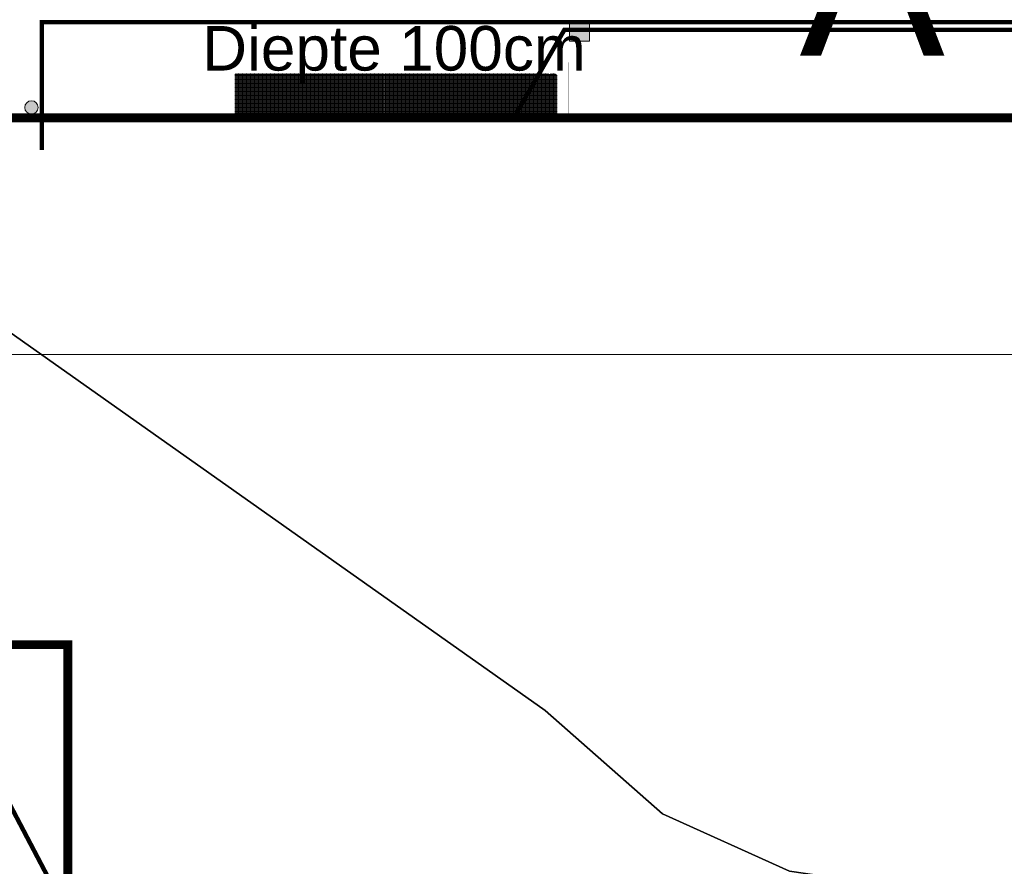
# Model space of a CAD drawing. Header units: millimetres. Extents: x 747415 to 1601423, y -236173 to 551995.
# Tile 245 of 256: x 1037311 to 1059433, y 157874 to 176898. Entities that reach past the tile are written whole.
import ezdxf
from ezdxf.lldxf.tags import DXFTag

# ---------------------------------------------------------------- set-up
doc = ezdxf.new("R2010")
doc.units = ezdxf.units.MM
doc.header["$LTSCALE"] = 100
doc.header["$MEASUREMENT"] = 0
doc.linetypes.add('BORDERX2', pattern=[88.9, 25.4, -12.7, 25.4, -12.7, 0, -12.7])
for name, color, linetype, lineweight in [('T--A9042_BEPLANTING', 90, 'CONTINUOUS', 0), ('T--L9020_GEBOUWEN', 252, 'CONTINUOUS', 0), ('T--L9052_Hemelwaterafvoer', 130, 'HEMELWATER_AFVOER', 0), ('T--L9052_Ontstop Riool', 240, 'CONTINUOUS', 0), ('T--L9052_Straatkolken', 240, 'CONTINUOUS', 0), ('T--L9052_Vuilwaterafvoer', 44, 'VUIL_WATER_AFVOER', 0), ('T--L9064_ICT', 170, 'ICT_LEIDING', 0), ('T--L9071_TERREINMEUBILAIR_Bank', 250, 'CONTINUOUS', 0), ('T--T9020_GEBOUWEN', 7, 'CONTINUOUS', 0)]:
    doc.layers.add(name, color=color, linetype=linetype, lineweight=lineweight)
doc.layers.add('T--L9000_PERCELEN', color=4, linetype='BORDERX2')
doc.styles.get("Standard").update_dxf_attribs({"font": 'arial.ttf'})
tags = doc.linetypes.add('HEMELWATER_AFVOER', pattern='A,12.7,-5.08,["HWA",Standard,S=2.54,R=0,X=-2.54,Y=-1.27],-7.62', length=25.4).pattern_tags.tags
tags[6] = DXFTag(74, 10)
tags = doc.linetypes.add('ICT_LEIDING', pattern='A,12.7,-5.08,["ICT",Standard,S=2.54,R=0,X=-2.54,Y=-1.27],-7.62', length=25.4).pattern_tags.tags
tags[6] = DXFTag(74, 10)
tags = doc.linetypes.add('VUIL_WATER_AFVOER', pattern='A,12.7,-5.08,["VWA",Standard,S=2.54,R=0,X=-2.54,Y=-1.27],-7.62', length=25.4).pattern_tags.tags
tags[6] = DXFTag(74, 10)

# ---------------------------------------------------------------- blocks, each defined once
blk = doc.blocks.new('FMEBLOCK8')
at = {"layer": 'T--L9000_PERCELEN', "flags": 128}
blk.add_lwpolyline([(80.41812, -10.793575), (80.19502, -11.000275), (79.98204, -11.217375), (79.7801, -11.445525), (79.59104, -11.68245), (79.41302, -11.92945), (79.24903, -12.18555), (79.097, -12.448475), (78.959, -12.719525), (78.83503, -12.9974), (78.72601, -13.280475), (78.6301, -13.5694), (78.55006, -13.86255), (78.48405, -14.159275), (78.43299, -14.458275), (78.39803, -14.760525), (78.37802, -15.0644), (78.37411, -15.3673), (78.38492, -15.6715), (78.41114, -15.9744), (78.453, -16.27535), (78.50912, -16.57435), (78.58111, -16.86945), (78.66805, -17.160325), (78.76902, -17.4473), (78.88494, -17.728425), (79.01512, -18.003375), (79.15795, -18.2715), (79.31504, -18.5315), (79.48501, -18.783375), (79.66809, -19.026475), (79.86313, -19.2595), (166.62695, -118.250275), (170.81502, -117.9893), (172.64996, -119.8535), (174.41797, -122.567575), (175.33498, -125.5644), (175.33199, -129.0783), (177.77896, -152.066525), (143.32404, -153.153325), (124.91898, -153.708425), (101.19701, -152.5394), (57.80406, -147.921475), (51.18995, -147.2393), (60.34993, -141.66945), (36.61002, -137.8793), (6.12812, -132.982525), (-32.51188, -124.855575), (-75.50601, -115.69935), (-114.67087, -107.24545), (-155.98807, -98.490275), (-201.03702, -88.701275), (-196.19989, -62.437375), (-193.60503, -48.347325), (-183.94089, 5.017675), (-169.50908, 82.338425), (-156.21094, 153.708425), (-153.35296, 153.1556), (-114.78794, 145.603575), (-60.05599, 135.1896), (5.01193, 122.717725), (7.06399, 122.391425), (22.62993, 119.480725), (65.84992, 111.274475), (165.02799, 92.078675), (199.46198, 85.381725), (201.03702, 84.815575), (195.60695, 83.9605), (187.06912, 77.793625), (170.01301, 62.10945), (164.46311, 63.005475), (108.07194, 13.410475), (86.38593, -5.380375)], close=True, dxfattribs=at)
blk = doc.blocks.new('FMEBLOCK16')
at = {"layer": 'T--L9000_PERCELEN', "flags": 128}
blk.add_lwpolyline([(-14.28553, -14.74005), (-16.7325, 8.248175), (-16.72951, 11.762075), (-17.64652, 14.7589), (-19.41453, 17.472975), (-21.24947, 19.337175), (-16.08551, 19.658925), (15.53351, -14.26685), (21.24947, -16.408925), (15.07558, -17.786925), (7.66751, -19.44085), (-13.88947, -19.658925)], close=True, dxfattribs=at)

msp = doc.modelspace()

# ---------------------------------------------------------------- hatches: boundary and pattern name
at = {"layer": 'T--A9042_BEPLANTING'}
h = msp.add_hatch(dxfattribs=at)
h.set_pattern_fill('GRASS', color=256, scale=1500, style=0)
edge = h.paths.add_edge_path()
edge.add_line((1194589.183, 247525.193), (1194593.64, 247264.881))
edge.add_line((1194593.64, 247264.881), (1189597.042, 247120.843))
edge.add_line((1189597.042, 247120.843), (1179615.176, 246734.424))
edge.add_line((1179615.176, 246734.424), (1169673.169, 246260.926))
edge.add_line((1169673.169, 246260.926), (1159743.156, 245284.429))
edge.add_line((1159743.156, 245284.429), (1149794.302, 244232.037))
edge.add_line((1149794.302, 244232.037), (1139904.319, 243419.621))
edge.add_line((1139904.319, 243419.621), (1138613.747, 243325.021))
edge.add_line((1138613.747, 243325.021), (1135690.007, 243117.197))
edge.add_line((1135690.007, 243117.197), (1132771.926, 242932.503))
edge.add_line((1132771.926, 242932.503), (1129859.398, 242758.599))
edge.add_line((1129859.398, 242758.599), (1126616.556, 242566.575))
edge.add_line((1126616.556, 242566.575), (1123385.964, 242364.695))
edge.add_line((1123385.964, 242364.695), (1120184.728, 242139.833))
edge.add_line((1120184.728, 242139.833), (1117014.113, 241880.011))
edge.add_line((1117014.113, 241880.011), (1113876.289, 241570.228))
edge.add_line((1113876.289, 241570.228), (1110773.76, 241198.319))
edge.add_line((1110773.76, 241198.319), (1107692.214, 240764.72))
edge.add_line((1107692.214, 240764.72), (1104624.361, 240306.925))
edge.add_line((1104624.361, 240306.925), (1101572.465, 239835.828))
edge.add_line((1101572.465, 239835.828), (1100403.086, 239650.924))
edge.add_line((1100403.086, 239650.924), (1097780.987, 239217.99))
edge.add_line((1097780.987, 239217.99), (1095157.329, 238732.83))
edge.add_line((1095157.329, 238732.83), (1092526.922, 238274.052))
edge.add_line((1092526.922, 238274.052), (1089457.602, 237766.051))
edge.add_line((1089457.602, 237766.051), (1086388.73, 237224.846))
edge.add_line((1086388.73, 237224.846), (1083401.545, 236651.668))
edge.add_line((1083401.545, 236651.668), (1080469.385, 236024.459))
edge.add_line((1080469.385, 236024.459), (1077519.444, 235269.823))
edge.add_line((1077519.444, 235269.823), (1074567.867, 234454.498))
edge.add_line((1074567.867, 234454.498), (1071611.505, 233602.32))
edge.add_line((1071611.505, 233602.32), (1068661.406, 232725.291))
edge.add_line((1068661.406, 232725.291), (1065719.424, 231822.381))
edge.add_line((1065719.424, 231822.381), (1062684.54, 230856.109))
edge.add_line((1062684.54, 230856.109), (1059866.196, 229920.836))
edge.add_line((1059866.196, 229920.836), (1056845.381, 228880.035))
edge.add_line((1056845.381, 228880.035), (1054034.15, 227860.451))
edge.add_line((1054034.15, 227860.451), (1051908.682, 227043.859))
edge.add_line((1051908.682, 227043.859), (1051192.354, 226766.278))
edge.add_line((1051192.354, 226766.278), (1050671.69, 226564.519))
edge.add_line((1050671.69, 226564.519), (1049927.631, 226262.62))
edge.add_line((1049927.631, 226262.62), (1049070.32, 225903.54))
edge.add_line((1049070.32, 225903.54), (1048360.834, 225606.376))
edge.add_line((1048360.834, 225606.376), (1045574.185, 224396.868))
edge.add_line((1045574.185, 224396.868), (1042746.023, 223102.062))
edge.add_line((1042746.023, 223102.062), (1039916.204, 221736.561))
edge.add_line((1039916.204, 221736.561), (1037264.038, 220364.549))
edge.add_line((1037264.038, 220364.549), (1036639.036, 220037.907))
edge.add_line((1036639.036, 220037.907), (1035761.731, 219567.084))
edge.add_line((1035761.731, 219567.084), (1034455.173, 218860.02))
edge.add_line((1034455.173, 218860.02), (1031834.519, 217415.207))
edge.add_line((1031834.519, 217415.207), (1029063.532, 215837.52))
edge.add_line((1029063.532, 215837.52), (1026493.513, 214322.916))
edge.add_line((1026493.513, 214322.916), (1023661.374, 212596.81))
edge.add_line((1023661.374, 212596.81), (1021148.701, 211011.913))
edge.add_line((1021148.701, 211011.913), (1018664.489, 209394.723))
edge.add_line((1018664.489, 209394.723), (1016111.63, 207674.051))
edge.add_line((1016111.63, 207674.051), (1013541.964, 205866.676))
edge.add_line((1013541.964, 205866.676), (1011054.819, 204060.939))
edge.add_line((1011054.819, 204060.939), (1008551.61, 202180.933))
edge.add_line((1008551.61, 202180.933), (1006071.977, 200261.271))
edge.add_line((1006071.977, 200261.271), (1003623.026, 198305.877))
edge.add_line((1003623.026, 198305.877), (1001255.469, 196356.541))
edge.add_line((1001255.469, 196356.541), (998895.97, 194358.237))
edge.add_line((998895.97, 194358.237), (996592.894, 192340.973))
edge.add_line((996592.894, 192340.973), (994271.188, 190253.094))
edge.add_line((994271.188, 190253.094), (992089.799, 188232.713))
edge.add_line((992089.799, 188232.713), (989855.126, 186096.735))
edge.add_line((989855.126, 186096.735), (987565.682, 183840.779))
edge.add_line((987565.682, 183840.779), (985556.73, 181812.43))
edge.add_line((985556.73, 181812.43), (983340.235, 179499.914))
edge.add_line((983340.235, 179499.914), (981234.422, 177237.565))
edge.add_line((981234.422, 177237.565), (979162.94, 174943.215))
edge.add_line((979162.94, 174943.215), (977214.691, 172724.59))
edge.add_line((977214.691, 172724.59), (975036.892, 170165.071))
edge.add_line((975036.892, 170165.071), (973160.412, 167901.106))
edge.add_line((973160.412, 167901.106), (971300.145, 165540.186))
edge.add_line((971300.145, 165540.186), (970653.489, 164750.347))
edge.add_line((970653.489, 164750.347), (969323.906, 163031.694))
edge.add_line((969323.906, 163031.694), (967532.389, 160664.585))
edge.add_line((967532.389, 160664.585), (965620.33, 158124.446))
edge.add_line((965620.33, 158124.446), (963729.485, 155559.861))
edge.add_line((963729.485, 155559.861), (962160.024, 153368.205))
edge.add_line((962160.024, 153368.205), (960583.853, 151476.839))
edge.add_line((960583.853, 151476.839), (957868.106, 147829.141))
edge.add_line((957868.106, 147829.141), (955546.579, 144354.957))
edge.add_line((955546.579, 144354.957), (952781.766, 139999.101))
edge.add_line((952781.766, 139999.101), (950228.309, 135925.671))
edge.add_line((950228.309, 135925.671), (947689.507, 131669.07))
edge.add_line((947689.507, 131669.07), (945836.511, 128467.426))
edge.add_line((945836.511, 128467.426), (939785.242, 117718.876))
edge.add_line((939785.242, 117718.876), (930712.869, 102774.401))
edge.add_line((930712.869, 102774.401), (922173.53, 90199.799))
edge.add_arc((831492.457, 157259.067), 112782.989, 306.60619454, 323.5168236, ccw=False)
edge.add_line((898746.269, 66722.183), (906881.323, 58450.839))
edge.add_arc((1039056.702, -43733.649), 167068.849, 138.06483794, 142.29247104, ccw=False)
edge.add_line((914773.924, 67916.66), (924725.806, 83316.857))
edge.add_line((924725.806, 83316.857), (935036.865, 100427.915))
edge.add_line((935036.865, 100427.915), (938271.243, 105214.41))
edge.add_line((938271.243, 105214.41), (944567.151, 115601.153))
edge.add_line((944567.151, 115601.153), (949536.685, 124088.131))
edge.add_line((949536.685, 124088.131), (954824.472, 132626.587))
edge.add_line((954824.472, 132626.587), (959827.89, 140132.671))
edge.add_line((959827.89, 140132.671), (963059.812, 145135.12))
edge.add_line((963059.812, 145135.12), (965500.197, 148828.356))
edge.add_line((965500.197, 148828.356), (966613.361, 150562.786))
edge.add_line((966613.361, 150562.786), (968025.373, 152669.584))
edge.add_line((968025.373, 152669.584), (969925.147, 155201.552))
edge.add_line((969925.147, 155201.552), (971712.101, 157704.465))
edge.add_line((971712.101, 157704.465), (973307.285, 159791.446))
edge.add_line((973307.285, 159791.446), (974380.773, 161326.936))
edge.add_line((974380.773, 161326.936), (975513.5, 162711.848))
edge.add_line((975513.5, 162711.848), (977022.752, 164676.523))
edge.add_line((977022.752, 164676.523), (979125.989, 167160.936))
edge.add_line((979125.989, 167160.936), (980701.644, 168861.659))
edge.add_line((980701.644, 168861.659), (983077.997, 171627.505))
edge.add_line((983077.997, 171627.505), (985074.319, 173856.029))
edge.add_line((985074.319, 173856.029), (986909.132, 175828.505))
edge.add_line((986909.132, 175828.505), (989063.699, 178159.256))
edge.add_line((989063.699, 178159.256), (991154.428, 180245.145))
edge.add_line((991154.428, 180245.145), (993121.205, 182057.606))
edge.add_line((993121.205, 182057.606), (995324.494, 184142.051))
edge.add_line((995324.494, 184142.051), (997280.219, 186006.612))
edge.add_line((997280.219, 186006.612), (999623.744, 188200.448))
edge.add_line((999623.744, 188200.448), (1002349.065, 190608.065))
edge.add_line((1002349.065, 190608.065), (1004754.956, 192653.066))
edge.add_line((1004754.956, 192653.066), (1007294.928, 194741.918))
edge.add_line((1007294.928, 194741.918), (1008978.786, 196161.928))
edge.add_line((1008978.786, 196161.928), (1011076.047, 197755.95))
edge.add_line((1011076.047, 197755.95), (1013065.241, 199247.814))
edge.add_line((1013065.241, 199247.814), (1015821.037, 201346.882))
edge.add_line((1015821.037, 201346.882), (1017686.716, 202722.52))
edge.add_line((1017686.716, 202722.52), (1020957.031, 204817.97))
edge.add_line((1020957.031, 204817.97), (1023228.197, 206313.401))
edge.add_line((1023228.197, 206313.401), (1026470.58, 208376.744))
edge.add_line((1026470.58, 208376.744), (1028603.548, 209658.432))
edge.add_line((1028603.548, 209658.432), (1030968.801, 211111.637))
edge.add_line((1030968.801, 211111.637), (1032974.557, 212278.47))
edge.add_line((1032974.557, 212278.47), (1034989.373, 213415.47))
edge.add_line((1034989.373, 213415.47), (1036654.679, 214452.728))
edge.add_line((1036654.679, 214452.728), (1038246.03, 215241.653))
edge.add_line((1038246.03, 215241.653), (1039948.347, 216202.761))
edge.add_line((1039948.347, 216202.761), (1041825.775, 217172.039))
edge.add_line((1041825.775, 217172.039), (1043014.131, 217759.859))
edge.add_line((1043014.131, 217759.859), (1045164.207, 218821.145))
edge.add_line((1045164.207, 218821.145), (1047341.541, 219812.404))
edge.add_line((1047341.541, 219812.404), (1050071.07, 221013.985))
edge.add_line((1050071.07, 221013.985), (1051244.22, 221490.97))
edge.add_line((1051244.22, 221490.97), (1052347.556, 221956.97))
edge.add_line((1052347.556, 221956.97), (1053649.506, 222430.47))
edge.add_line((1053649.506, 222430.47), (1054533.126, 222784.97))
edge.add_line((1054533.126, 222784.97), (1056086.056, 223306.47))
edge.add_line((1056086.056, 223306.47), (1057869.317, 223968.97))
edge.add_line((1057869.317, 223968.97), (1060574.556, 224929.97))
edge.add_line((1060574.556, 224929.97), (1063483.693, 225922.97))
edge.add_line((1063483.693, 225922.97), (1065608.903, 226631.593))
edge.add_line((1065608.903, 226631.593), (1069173.064, 227676.47))
edge.add_line((1069173.064, 227676.47), (1072281.977, 228625.637))
edge.add_line((1072281.977, 228625.637), (1075375.394, 229611.47))
edge.add_line((1075375.394, 229611.47), (1077123.927, 230119.62))
edge.add_line((1077123.927, 230119.62), (1080375.394, 230986.97))
edge.add_line((1080375.394, 230986.97), (1082892.594, 231747.063))
edge.add_line((1082892.594, 231747.063), (1087287.423, 232727.295))
edge.add_line((1087287.423, 232727.295), (1089726.851, 233304.236))
edge.add_line((1089726.851, 233304.236), (1092683.446, 233905.227))
edge.add_line((1092683.446, 233905.227), (1095564.394, 234529.046))
edge.add_line((1095564.394, 234529.046), (1098820.303, 235134.124))
edge.add_line((1098820.303, 235134.124), (1101429.17, 235680.801))
edge.add_line((1101429.17, 235680.801), (1102775.394, 235932.97))
edge.add_line((1102775.394, 235932.97), (1105482.445, 236248.973))
edge.add_line((1105482.445, 236248.973), (1107758.807, 236612.397))
edge.add_line((1107758.807, 236612.397), (1110496.735, 236978.709))
edge.add_line((1110496.735, 236978.709), (1115376.091, 237663.748))
edge.add_line((1115376.091, 237663.748), (1120160.891, 238162.648))
edge.add_line((1120160.891, 238162.648), (1122883.614, 238303.454))
edge.add_line((1122883.614, 238303.454), (1125390.669, 238461.915))
edge.add_line((1125390.669, 238461.915), (1128123.405, 238391.97))
edge.add_line((1128123.405, 238391.97), (1132768.171, 238736.47))
edge.add_line((1132768.171, 238736.47), (1135790.587, 239107.966))
edge.add_line((1135790.587, 239107.966), (1138342.94, 239481.456))
edge.add_line((1138342.94, 239481.456), (1142060.43, 239524.47))
edge.add_line((1142060.43, 239524.47), (1147419.918, 239838.053))
edge.add_line((1147419.918, 239838.053), (1152508.673, 240937.759))
edge.add_line((1152508.673, 240937.759), (1161790.445, 241405.25))
edge.add_line((1161790.445, 241405.25), (1166293.104, 242414.317))
edge.add_line((1166293.104, 242414.317), (1170003.913, 243136.47))
edge.add_line((1170003.913, 243136.47), (1182817.631, 243902.97))
edge.add_line((1182817.631, 243902.97), (1191677.387, 244103.47))
edge.add_line((1191677.387, 244103.47), (1200992.076, 244164.47))
edge.add_line((1200992.076, 244164.47), (1212315.556, 244345.47))
edge.add_line((1212315.556, 244345.47), (1212435.36, 247419.97))
edge.add_line((1212435.36, 247419.97), (1205479.36, 247503.517))
edge.add_line((1205479.36, 247503.517), (1202606.248, 247460.622))
edge.add_line((1202606.248, 247460.622), (1194593.64, 247264.881))
at = {"layer": 'T--L9052_Ontstop Riool', "linetype": 'Continuous'}
h = msp.add_hatch(color=256, dxfattribs=at)
edge = h.paths.add_edge_path()
edge.add_arc((1037575.434, 174925.11), 150, 0, 360)
at = {"layer": 'T--L9052_Straatkolken', "linetype": 'Continuous'}
h = msp.add_hatch(color=256, dxfattribs=at)
h.dxf.hatch_style = 1
h.paths.add_polyline_path([(1050115.845, 176862.001), (1049665.845, 176862.001), (1049665.845, 176412.001), (1050115.845, 176412.001)])

# ---------------------------------------------------------------- linework, layer by layer
at = {"layer": 'T--L9020_GEBOUWEN', "const_width": 200}
msp.add_lwpolyline([(997725.547, 108893.815), (997808.356, 127450.297), (996593.608, 128686.256), (999127.885, 131220.537), (1000447.444, 130089.389), (1032925.594, 130089.397), (1035092.821, 130550.545), (1035728.785, 132638.35), (1037126.548, 134367.14), (1038182.973, 135100.046), (1039186.379, 135540.938), (1041167.128, 135866.111), (1041230.76, 139129.106), (1041230.76, 156778.86), (1041230.76, 156778.86), (1041230.76, 156778.86), (1041230.76, 156778.86), (1041230.76, 156778.86), (1038391.434, 156779.089), (1038391.411, 162854.091), (1036891.411, 162854.091), (1036891.511, 174691.138), (1083597.411, 174690.872)], dxfattribs=at)
at = {"layer": 'T--L9052_Hemelwaterafvoer', "ltscale": 2, "const_width": 100}
msp.add_lwpolyline([(1048431.35, 174725.098), (1049548.624, 176668.718), (1084290.973, 176674.038), (1084302.442, 154584.089), (1038391.46, 154584.089), (1038391.46, 156784.089), (1038391.46, 156784.089), (1027860.862, 176839.934)], dxfattribs=at)
at = {"layer": 'T--L9052_Ontstop Riool', "linetype": 'Continuous', "const_width": 1}
msp.add_lwpolyline([(1036875.434, 174725.108), (1036875.434, 174925.11), (1037575.434, 174925.11)], dxfattribs=at)
at = {"layer": 'T--L9052_Ontstop Riool', "linetype": 'Continuous'}
msp.add_circle((1037575.434, 174925.11), 150, dxfattribs=at)
at = {"layer": 'T--L9052_Straatkolken', "linetype": 'Continuous'}
msp.add_lwpolyline([(1049665.845, 176412.001), (1050115.845, 176412.001), (1050115.845, 176862.001), (1049665.845, 176862.001)], close=True, dxfattribs=at)
at = {"layer": 'T--L9052_Vuilwaterafvoer', "ltscale": 2, "const_width": 100}
msp.add_lwpolyline([(1107875.697, 140835.975), (1088137.424, 140835.974), (1088137.424, 155789.762), (1084637.424, 155789.762), (1084637.424, 176839.935), (1037809.315, 176839.934), (1037809.315, 173965.772)], dxfattribs=at)
at = {"layer": 'T--L9064_ICT', "color": 1, "lineweight": 0}
msp.add_line((1069255.024, 169377.957), (1030777.573, 169377.957), dxfattribs=at)
at = {"layer": 'T--L9071_TERREINMEUBILAIR_Bank'}
for p, q in [((1049366.511, 175666.028), (1042146.511, 175666.028)), ((1042166.511, 175686.028), (1042166.511, 174696.028)), ((1049366.511, 174696.028), (1049366.511, 175666.028)), ((1042146.511, 174716.028), (1049386.511, 174716.028))]:
    msp.add_line(p, q, dxfattribs=at)
at = {"layer": 'T--L9071_TERREINMEUBILAIR_Bank', "const_width": 1}
msp.add_lwpolyline([(1041891.511, 174691.028), (1041891.511, 175941.028), (1049641.511, 175941.028), (1049641.511, 174691.028)], dxfattribs=at)
for points in [[(1042141.511, 175691.028), (1042141.511, 174691.028), (1049391.511, 174691.028), (1049391.511, 175691.028)], [(1042146.511, 175686.028), (1042146.511, 174696.028), (1049386.511, 174696.028), (1049386.511, 175686.028)]]:
    msp.add_lwpolyline(points, close=True, dxfattribs=at)
at = {"layer": 'T--L9071_TERREINMEUBILAIR_Bank'}
for points in [[(1042166.511, 175686.028), (1042166.511, 174696.028)], [(1042166.511, 175686.028), (1042166.511, 174696.028)], [(1042196.511, 175686.028), (1042196.511, 174696.028)], [(1042226.511, 175686.028), (1042226.511, 174696.028)], [(1042256.511, 175686.028), (1042256.511, 174696.028)], [(1042286.511, 175686.028), (1042286.511, 174696.028)], [(1042316.511, 175686.028), (1042316.511, 174696.028)], [(1042346.511, 175686.028), (1042346.511, 174696.028)], [(1042376.511, 175686.028), (1042376.511, 174696.028)], [(1042406.511, 175686.028), (1042406.511, 174696.028)], [(1042436.511, 175686.028), (1042436.511, 174696.028)], [(1042466.511, 175686.028), (1042466.511, 174696.028)], [(1042496.511, 175686.028), (1042496.511, 174696.028)], [(1042526.511, 175686.028), (1042526.511, 174696.028)], [(1042556.511, 175686.028), (1042556.511, 174696.028)], [(1042586.511, 175686.028), (1042586.511, 174696.028)], [(1042616.511, 175686.028), (1042616.511, 174696.028)], [(1042646.511, 175686.028), (1042646.511, 174696.028)], [(1042676.511, 175686.028), (1042676.511, 174696.028)], [(1042706.511, 175686.028), (1042706.511, 174696.028)], [(1042736.511, 175686.028), (1042736.511, 174696.028)], [(1042766.511, 175686.028), (1042766.511, 174696.028)], [(1042796.511, 175686.028), (1042796.511, 174696.028)], [(1042796.511, 175686.028), (1042796.511, 174696.028)], [(1042796.511, 175686.028), (1042796.511, 174696.028)], [(1042796.511, 175686.028), (1042796.511, 174696.028)], [(1042796.511, 175686.028), (1042796.511, 174696.028)], [(1042796.511, 175686.028), (1042796.511, 174696.028)], [(1042796.511, 175686.028), (1042796.511, 174696.028)], [(1042796.511, 175686.028), (1042796.511, 174696.028)], [(1042796.511, 175686.028), (1042796.511, 174696.028)], [(1042796.511, 175686.028), (1042796.511, 174696.028)], [(1042826.511, 175686.028), (1042826.511, 174696.028)], [(1042856.511, 175686.028), (1042856.511, 174696.028)], [(1042856.511, 175686.028), (1042856.511, 174696.028)], [(1042886.511, 175686.028), (1042886.511, 174696.028)], [(1042886.511, 175686.028), (1042886.511, 174696.028)], [(1042916.511, 175686.028), (1042916.511, 174696.028)], [(1042946.511, 175686.028), (1042946.511, 174696.028)], [(1042976.511, 175686.028), (1042976.511, 174696.028)], [(1043006.511, 175686.028), (1043006.511, 174696.028)], [(1043036.511, 175686.028), (1043036.511, 174696.028)], [(1043066.511, 175686.028), (1043066.511, 174696.028)], [(1043096.511, 175686.028), (1043096.511, 174696.028)], [(1043126.511, 175686.028), (1043126.511, 174696.028)], [(1043156.511, 175686.028), (1043156.511, 174696.028)], [(1043186.511, 175686.028), (1043186.511, 174696.028)], [(1043216.511, 175686.028), (1043216.511, 174696.028)], [(1043246.511, 175686.028), (1043246.511, 174696.028)], [(1043276.511, 175686.028), (1043276.511, 174696.028)], [(1043306.511, 175686.028), (1043306.511, 174696.028)], [(1043336.511, 175686.028), (1043336.511, 174696.028)], [(1043366.511, 175686.028), (1043366.511, 174696.028)], [(1043396.511, 175686.028), (1043396.511, 174696.028)], [(1043426.511, 175686.028), (1043426.511, 174696.028)], [(1043456.511, 175686.028), (1043456.511, 174696.028)], [(1043486.511, 175686.028), (1043486.511, 174696.028)], [(1043516.511, 175686.028), (1043516.511, 174696.028)], [(1043516.511, 175686.028), (1043516.511, 174696.028)], [(1043516.511, 175686.028), (1043516.511, 174696.028)], [(1043516.511, 175686.028), (1043516.511, 174696.028)], [(1043516.511, 175686.028), (1043516.511, 174696.028)], [(1043516.511, 175686.028), (1043516.511, 174696.028)], [(1043516.511, 175686.028), (1043516.511, 174696.028)], [(1043516.511, 175686.028), (1043516.511, 174696.028)], [(1043516.511, 175686.028), (1043516.511, 174696.028)], [(1043516.511, 175686.028), (1043516.511, 174696.028)], [(1043546.511, 175686.028), (1043546.511, 174696.028)], [(1043576.511, 175686.028), (1043576.511, 174696.028)], [(1043576.511, 175686.028), (1043576.511, 174696.028)], [(1043606.511, 175686.028), (1043606.511, 174696.028)], [(1043606.511, 175686.028), (1043606.511, 174696.028)], [(1043636.511, 175686.028), (1043636.511, 174696.028)], [(1043666.511, 175686.028), (1043666.511, 174696.028)], [(1043696.511, 175686.028), (1043696.511, 174696.028)], [(1043726.511, 175686.028), (1043726.511, 174696.028)], [(1043756.511, 175686.028), (1043756.511, 174696.028)], [(1043786.511, 175686.028), (1043786.511, 174696.028)], [(1043816.511, 175686.028), (1043816.511, 174696.028)], [(1043846.511, 175686.028), (1043846.511, 174696.028)], [(1043876.511, 175686.028), (1043876.511, 174696.028)], [(1043906.511, 175686.028), (1043906.511, 174696.028)], [(1043936.511, 175686.028), (1043936.511, 174696.028)], [(1043966.511, 175686.028), (1043966.511, 174696.028)], [(1043996.511, 175686.028), (1043996.511, 174696.028)], [(1044026.511, 175686.028), (1044026.511, 174696.028)], [(1044056.511, 175686.028), (1044056.511, 174696.028)], [(1044086.511, 175686.028), (1044086.511, 174696.028)], [(1044116.511, 175686.028), (1044116.511, 174696.028)], [(1044146.511, 175686.028), (1044146.511, 174696.028)], [(1044176.511, 175686.028), (1044176.511, 174696.028)], [(1044206.511, 175686.028), (1044206.511, 174696.028)], [(1044236.511, 175686.028), (1044236.511, 174696.028)], [(1044236.511, 175686.028), (1044236.511, 174696.028)], [(1044236.511, 175686.028), (1044236.511, 174696.028)], [(1044236.511, 175686.028), (1044236.511, 174696.028)], [(1044236.511, 175686.028), (1044236.511, 174696.028)], [(1044236.511, 175686.028), (1044236.511, 174696.028)], [(1044236.511, 175686.028), (1044236.511, 174696.028)], [(1044236.511, 175686.028), (1044236.511, 174696.028)], [(1044236.511, 175686.028), (1044236.511, 174696.028)], [(1044236.511, 175686.028), (1044236.511, 174696.028)], [(1044266.511, 175686.028), (1044266.511, 174696.028)], [(1044296.511, 175686.028), (1044296.511, 174696.028)], [(1044296.511, 175686.028), (1044296.511, 174696.028)], [(1044326.511, 175686.028), (1044326.511, 174696.028)], [(1044326.511, 175686.028), (1044326.511, 174696.028)], [(1044356.511, 175686.028), (1044356.511, 174696.028)], [(1044386.511, 175686.028), (1044386.511, 174696.028)], [(1044416.511, 175686.028), (1044416.511, 174696.028)], [(1044446.511, 175686.028), (1044446.511, 174696.028)], [(1044476.511, 175686.028), (1044476.511, 174696.028)], [(1044506.511, 175686.028), (1044506.511, 174696.028)], [(1044536.511, 175686.028), (1044536.511, 174696.028)], [(1044566.511, 175686.028), (1044566.511, 174696.028)], [(1044596.511, 175686.028), (1044596.511, 174696.028)], [(1044626.511, 175686.028), (1044626.511, 174696.028)], [(1044656.511, 175686.028), (1044656.511, 174696.028)], [(1044686.511, 175686.028), (1044686.511, 174696.028)], [(1044716.511, 175686.028), (1044716.511, 174696.028)], [(1044746.511, 175686.028), (1044746.511, 174696.028)], [(1044776.511, 175686.028), (1044776.511, 174696.028)], [(1044806.511, 175686.028), (1044806.511, 174696.028)], [(1044836.511, 175686.028), (1044836.511, 174696.028)], [(1044866.511, 175686.028), (1044866.511, 174696.028)], [(1044896.511, 175686.028), (1044896.511, 174696.028)], [(1044926.511, 175686.028), (1044926.511, 174696.028)], [(1044956.511, 175686.028), (1044956.511, 174696.028)], [(1044956.511, 175686.028), (1044956.511, 174696.028)], [(1044956.511, 175686.028), (1044956.511, 174696.028)], [(1044956.511, 175686.028), (1044956.511, 174696.028)], [(1044956.511, 175686.028), (1044956.511, 174696.028)], [(1044956.511, 175686.028), (1044956.511, 174696.028)], [(1044956.511, 175686.028), (1044956.511, 174696.028)], [(1044956.511, 175686.028), (1044956.511, 174696.028)], [(1044956.511, 175686.028), (1044956.511, 174696.028)], [(1044956.511, 175686.028), (1044956.511, 174696.028)], [(1044986.511, 175686.028), (1044986.511, 174696.028)], [(1045016.511, 175686.028), (1045016.511, 174696.028)], [(1045016.511, 175686.028), (1045016.511, 174696.028)], [(1045046.511, 175686.028), (1045046.511, 174696.028)], [(1045046.511, 175686.028), (1045046.511, 174696.028)], [(1045076.511, 175686.028), (1045076.511, 174696.028)], [(1045106.511, 175686.028), (1045106.511, 174696.028)], [(1045136.511, 175686.028), (1045136.511, 174696.028)], [(1045166.511, 175686.028), (1045166.511, 174696.028)], [(1045196.511, 175686.028), (1045196.511, 174696.028)], [(1045226.511, 175686.028), (1045226.511, 174696.028)], [(1045256.511, 175686.028), (1045256.511, 174696.028)], [(1045286.511, 175686.028), (1045286.511, 174696.028)], [(1045316.511, 175686.028), (1045316.511, 174696.028)], [(1045346.511, 175686.028), (1045346.511, 174696.028)], [(1045376.511, 175686.028), (1045376.511, 174696.028)], [(1045406.511, 175686.028), (1045406.511, 174696.028)], [(1045436.511, 175686.028), (1045436.511, 174696.028)], [(1045466.511, 175686.028), (1045466.511, 174696.028)], [(1045496.511, 175686.028), (1045496.511, 174696.028)], [(1045526.511, 175686.028), (1045526.511, 174696.028)], [(1045556.511, 175686.028), (1045556.511, 174696.028)], [(1045586.511, 175686.028), (1045586.511, 174696.028)], [(1045616.511, 175686.028), (1045616.511, 174696.028)], [(1045646.511, 175686.028), (1045646.511, 174696.028)], [(1045676.511, 175686.028), (1045676.511, 174696.028)], [(1045676.511, 175686.028), (1045676.511, 174696.028)], [(1045676.511, 175686.028), (1045676.511, 174696.028)], [(1045676.511, 175686.028), (1045676.511, 174696.028)], [(1045676.511, 175686.028), (1045676.511, 174696.028)], [(1045676.511, 175686.028), (1045676.511, 174696.028)], [(1045676.511, 175686.028), (1045676.511, 174696.028)], [(1045676.511, 175686.028), (1045676.511, 174696.028)], [(1045676.511, 175686.028), (1045676.511, 174696.028)], [(1045676.511, 175686.028), (1045676.511, 174696.028)], [(1045706.511, 175686.028), (1045706.511, 174696.028)], [(1045736.511, 175686.028), (1045736.511, 174696.028)], [(1045736.511, 175686.028), (1045736.511, 174696.028)], [(1045766.511, 175686.028), (1045766.511, 174696.028)], [(1045766.511, 175686.028), (1045766.511, 174696.028)], [(1045796.511, 175686.028), (1045796.511, 174696.028)], [(1045826.511, 175686.028), (1045826.511, 174696.028)], [(1045856.511, 175686.028), (1045856.511, 174696.028)], [(1045886.511, 175686.028), (1045886.511, 174696.028)], [(1045916.511, 175686.028), (1045916.511, 174696.028)], [(1045946.511, 175686.028), (1045946.511, 174696.028)], [(1045976.511, 175686.028), (1045976.511, 174696.028)], [(1046006.511, 175686.028), (1046006.511, 174696.028)], [(1046036.511, 175686.028), (1046036.511, 174696.028)], [(1046066.511, 175686.028), (1046066.511, 174696.028)], [(1046096.511, 175686.028), (1046096.511, 174696.028)], [(1046126.511, 175686.028), (1046126.511, 174696.028)], [(1046156.511, 175686.028), (1046156.511, 174696.028)], [(1046186.511, 175686.028), (1046186.511, 174696.028)], [(1046216.511, 175686.028), (1046216.511, 174696.028)], [(1046246.511, 175686.028), (1046246.511, 174696.028)], [(1046276.511, 175686.028), (1046276.511, 174696.028)], [(1046306.511, 175686.028), (1046306.511, 174696.028)], [(1046336.511, 175686.028), (1046336.511, 174696.028)], [(1046366.511, 175686.028), (1046366.511, 174696.028)], [(1046396.511, 175686.028), (1046396.511, 174696.028)], [(1046396.511, 175686.028), (1046396.511, 174696.028)], [(1046396.511, 175686.028), (1046396.511, 174696.028)], [(1046396.511, 175686.028), (1046396.511, 174696.028)], [(1046396.511, 175686.028), (1046396.511, 174696.028)], [(1046396.511, 175686.028), (1046396.511, 174696.028)], [(1046396.511, 175686.028), (1046396.511, 174696.028)], [(1046396.511, 175686.028), (1046396.511, 174696.028)], [(1046396.511, 175686.028), (1046396.511, 174696.028)], [(1046396.511, 175686.028), (1046396.511, 174696.028)], [(1046426.511, 175686.028), (1046426.511, 174696.028)], [(1046456.511, 175686.028), (1046456.511, 174696.028)], [(1046456.511, 175686.028), (1046456.511, 174696.028)], [(1046486.511, 175686.028), (1046486.511, 174696.028)], [(1046486.511, 175686.028), (1046486.511, 174696.028)], [(1046516.511, 175686.028), (1046516.511, 174696.028)], [(1046546.511, 175686.028), (1046546.511, 174696.028)], [(1046576.511, 175686.028), (1046576.511, 174696.028)], [(1046606.511, 175686.028), (1046606.511, 174696.028)], [(1046636.511, 175686.028), (1046636.511, 174696.028)], [(1046666.511, 175686.028), (1046666.511, 174696.028)], [(1046696.511, 175686.028), (1046696.511, 174696.028)], [(1046726.511, 175686.028), (1046726.511, 174696.028)], [(1046756.511, 175686.028), (1046756.511, 174696.028)], [(1046786.511, 175686.028), (1046786.511, 174696.028)], [(1046816.511, 175686.028), (1046816.511, 174696.028)], [(1046846.511, 175686.028), (1046846.511, 174696.028)], [(1046876.511, 175686.028), (1046876.511, 174696.028)], [(1046906.511, 175686.028), (1046906.511, 174696.028)], [(1046936.511, 175686.028), (1046936.511, 174696.028)], [(1046966.511, 175686.028), (1046966.511, 174696.028)], [(1046996.511, 175686.028), (1046996.511, 174696.028)], [(1047026.511, 175686.028), (1047026.511, 174696.028)], [(1047056.511, 175686.028), (1047056.511, 174696.028)], [(1047086.511, 175686.028), (1047086.511, 174696.028)], [(1047116.511, 175686.028), (1047116.511, 174696.028)], [(1047116.511, 175686.028), (1047116.511, 174696.028)], [(1047116.511, 175686.028), (1047116.511, 174696.028)], [(1047116.511, 175686.028), (1047116.511, 174696.028)], [(1047116.511, 175686.028), (1047116.511, 174696.028)], [(1047116.511, 175686.028), (1047116.511, 174696.028)], [(1047116.511, 175686.028), (1047116.511, 174696.028)], [(1047116.511, 175686.028), (1047116.511, 174696.028)], [(1047116.511, 175686.028), (1047116.511, 174696.028)], [(1047116.511, 175686.028), (1047116.511, 174696.028)], [(1047146.511, 175686.028), (1047146.511, 174696.028)], [(1047176.511, 175686.028), (1047176.511, 174696.028)], [(1047176.511, 175686.028), (1047176.511, 174696.028)], [(1047206.511, 175686.028), (1047206.511, 174696.028)], [(1047206.511, 175686.028), (1047206.511, 174696.028)], [(1047236.511, 175686.028), (1047236.511, 174696.028)], [(1047266.511, 175686.028), (1047266.511, 174696.028)], [(1047296.511, 175686.028), (1047296.511, 174696.028)], [(1047326.511, 175686.028), (1047326.511, 174696.028)], [(1047356.511, 175686.028), (1047356.511, 174696.028)], [(1047386.511, 175686.028), (1047386.511, 174696.028)], [(1047416.511, 175686.028), (1047416.511, 174696.028)], [(1047446.511, 175686.028), (1047446.511, 174696.028)], [(1047476.511, 175686.028), (1047476.511, 174696.028)], [(1047506.511, 175686.028), (1047506.511, 174696.028)], [(1047536.511, 175686.028), (1047536.511, 174696.028)], [(1047566.511, 175686.028), (1047566.511, 174696.028)], [(1047596.511, 175686.028), (1047596.511, 174696.028)], [(1047626.511, 175686.028), (1047626.511, 174696.028)], [(1047656.511, 175686.028), (1047656.511, 174696.028)], [(1047686.511, 175686.028), (1047686.511, 174696.028)], [(1047716.511, 175686.028), (1047716.511, 174696.028)], [(1047746.511, 175686.028), (1047746.511, 174696.028)], [(1047776.511, 175686.028), (1047776.511, 174696.028)], [(1047806.511, 175686.028), (1047806.511, 174696.028)], [(1047836.511, 175686.028), (1047836.511, 174696.028)], [(1047836.511, 175686.028), (1047836.511, 174696.028)], [(1047836.511, 175686.028), (1047836.511, 174696.028)], [(1047836.511, 175686.028), (1047836.511, 174696.028)], [(1047836.511, 175686.028), (1047836.511, 174696.028)], [(1047836.511, 175686.028), (1047836.511, 174696.028)], [(1047836.511, 175686.028), (1047836.511, 174696.028)], [(1047836.511, 175686.028), (1047836.511, 174696.028)], [(1047836.511, 175686.028), (1047836.511, 174696.028)], [(1047836.511, 175686.028), (1047836.511, 174696.028)], [(1047866.511, 175686.028), (1047866.511, 174696.028)], [(1047896.511, 175686.028), (1047896.511, 174696.028)], [(1047896.511, 175686.028), (1047896.511, 174696.028)], [(1047926.511, 175686.028), (1047926.511, 174696.028)], [(1047926.511, 175686.028), (1047926.511, 174696.028)], [(1047956.511, 175686.028), (1047956.511, 174696.028)], [(1047986.511, 175686.028), (1047986.511, 174696.028)], [(1048016.511, 175686.028), (1048016.511, 174696.028)], [(1048046.511, 175686.028), (1048046.511, 174696.028)], [(1048076.511, 175686.028), (1048076.511, 174696.028)], [(1048106.511, 175686.028), (1048106.511, 174696.028)], [(1048136.511, 175686.028), (1048136.511, 174696.028)], [(1048166.511, 175686.028), (1048166.511, 174696.028)], [(1048196.511, 175686.028), (1048196.511, 174696.028)], [(1048226.511, 175686.028), (1048226.511, 174696.028)], [(1048256.511, 175686.028), (1048256.511, 174696.028)], [(1048286.511, 175686.028), (1048286.511, 174696.028)], [(1048316.511, 175686.028), (1048316.511, 174696.028)], [(1048346.511, 175686.028), (1048346.511, 174696.028)], [(1048376.511, 175686.028), (1048376.511, 174696.028)], [(1048406.511, 175686.028), (1048406.511, 174696.028)], [(1048436.511, 175686.028), (1048436.511, 174696.028)], [(1048466.511, 175686.028), (1048466.511, 174696.028)], [(1048496.511, 175686.028), (1048496.511, 174696.028)], [(1048526.511, 175686.028), (1048526.511, 174696.028)], [(1048556.511, 175686.028), (1048556.511, 174696.028)], [(1048556.511, 175686.028), (1048556.511, 174696.028)], [(1048556.511, 175686.028), (1048556.511, 174696.028)], [(1048556.511, 175686.028), (1048556.511, 174696.028)], [(1048556.511, 175686.028), (1048556.511, 174696.028)], [(1048556.511, 175686.028), (1048556.511, 174696.028)], [(1048556.511, 175686.028), (1048556.511, 174696.028)], [(1048556.511, 175686.028), (1048556.511, 174696.028)], [(1048556.511, 175686.028), (1048556.511, 174696.028)], [(1048556.511, 175686.028), (1048556.511, 174696.028)], [(1048586.511, 175686.028), (1048586.511, 174696.028)], [(1048616.511, 175686.028), (1048616.511, 174696.028)], [(1048616.511, 175686.028), (1048616.511, 174696.028)], [(1048646.511, 175686.028), (1048646.511, 174696.028)], [(1048646.511, 175686.028), (1048646.511, 174696.028)], [(1048676.511, 175686.028), (1048676.511, 174696.028)], [(1048706.511, 175686.028), (1048706.511, 174696.028)], [(1048736.511, 175686.028), (1048736.511, 174696.028)], [(1048766.511, 175686.028), (1048766.511, 174696.028)], [(1048796.511, 175686.028), (1048796.511, 174696.028)], [(1048826.511, 175686.028), (1048826.511, 174696.028)], [(1048856.511, 175686.028), (1048856.511, 174696.028)], [(1048886.511, 175686.028), (1048886.511, 174696.028)], [(1048916.511, 175686.028), (1048916.511, 174696.028)], [(1048946.511, 175686.028), (1048946.511, 174696.028)], [(1048976.511, 175686.028), (1048976.511, 174696.028)], [(1049006.511, 175686.028), (1049006.511, 174696.028)], [(1049036.511, 175686.028), (1049036.511, 174696.028)], [(1049066.511, 175686.028), (1049066.511, 174696.028)], [(1049096.511, 175686.028), (1049096.511, 174696.028)], [(1049126.511, 175686.028), (1049126.511, 174696.028)], [(1049156.511, 175686.028), (1049156.511, 174696.028)], [(1049186.511, 175686.028), (1049186.511, 174696.028)], [(1049216.511, 175666.028), (1049216.511, 174696.028)], [(1049246.511, 175686.028), (1049246.511, 174696.028)], [(1049276.511, 175686.028), (1049276.511, 174696.028)], [(1049306.511, 175686.028), (1049306.511, 174696.028)], [(1049306.511, 175666.028), (1049306.511, 174716.028)], [(1049336.511, 175686.028), (1049336.511, 174696.028)], [(1042146.511, 175643.528), (1049386.511, 175643.528)], [(1042146.511, 175613.528), (1049386.511, 175613.528)], [(1042146.511, 175583.528), (1049386.511, 175583.528)], [(1042146.511, 175553.528), (1049386.511, 175553.528)], [(1042146.511, 175523.528), (1049386.511, 175523.528)], [(1042146.511, 175493.528), (1049386.511, 175493.528)], [(1042146.511, 175463.528), (1049386.511, 175463.528)], [(1042146.511, 175433.528), (1049386.511, 175433.528)], [(1042146.511, 175403.528), (1049386.511, 175403.528)], [(1042146.511, 175373.528), (1049386.511, 175373.528)], [(1042146.511, 175343.528), (1049386.511, 175343.528)], [(1042146.511, 175313.528), (1049386.511, 175313.528)], [(1042146.511, 175283.528), (1049386.511, 175283.528)], [(1042146.511, 175253.528), (1049386.511, 175253.528)], [(1042146.511, 175223.528), (1049386.511, 175223.528)], [(1042146.511, 175193.528), (1049386.511, 175193.528)], [(1042146.511, 175163.528), (1049386.511, 175163.528)], [(1042146.511, 175133.528), (1049386.511, 175133.528)], [(1042146.511, 175103.528), (1049386.511, 175103.528)], [(1042146.511, 175073.528), (1049386.511, 175073.528)], [(1042146.511, 175043.528), (1049386.511, 175043.528)], [(1042146.511, 175013.528), (1049386.511, 175013.528)], [(1042146.511, 174983.528), (1049386.511, 174983.528)], [(1042146.511, 174953.528), (1049386.511, 174953.528)], [(1042146.511, 174923.528), (1049386.511, 174923.528)], [(1042146.511, 174893.528), (1049386.511, 174893.528)], [(1042146.511, 174863.528), (1049386.511, 174863.528)], [(1042146.511, 174833.528), (1049386.511, 174833.528)], [(1042146.511, 174803.528), (1049386.511, 174803.528)], [(1042146.511, 174773.528), (1049386.511, 174773.528)], [(1042146.511, 174743.528), (1049386.511, 174743.528)]]:
    msp.add_lwpolyline(points, dxfattribs=at)

# ---------------------------------------------------------------- block references
at = {"layer": 'T--L9000_PERCELEN', "xscale": 1000.000000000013, "yscale": 1000.000000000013, "zscale": 1000.000000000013, "rotation": 228.6878301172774}
for name, p in [('FMEBLOCK8', (1261816.557, 207860.941)), ('FMEBLOCK16', (1031873.826, 154254.32))]:
    msp.add_blockref(name, p, dxfattribs=at)

# ---------------------------------------------------------------- texts
at = {"layer": 'T--L9052_Ontstop Riool', "color": 1}
msp.add_text('Diepte 100cm', height=1000, dxfattribs=at).set_placement((1041410.533, 175754.484))
at = {"layer": 'T--T9020_GEBOUWEN'}
msp.add_text('A', height=3500, dxfattribs=at).set_placement((1054835, 176092.433))

doc.saveas('drawing.dxf')
